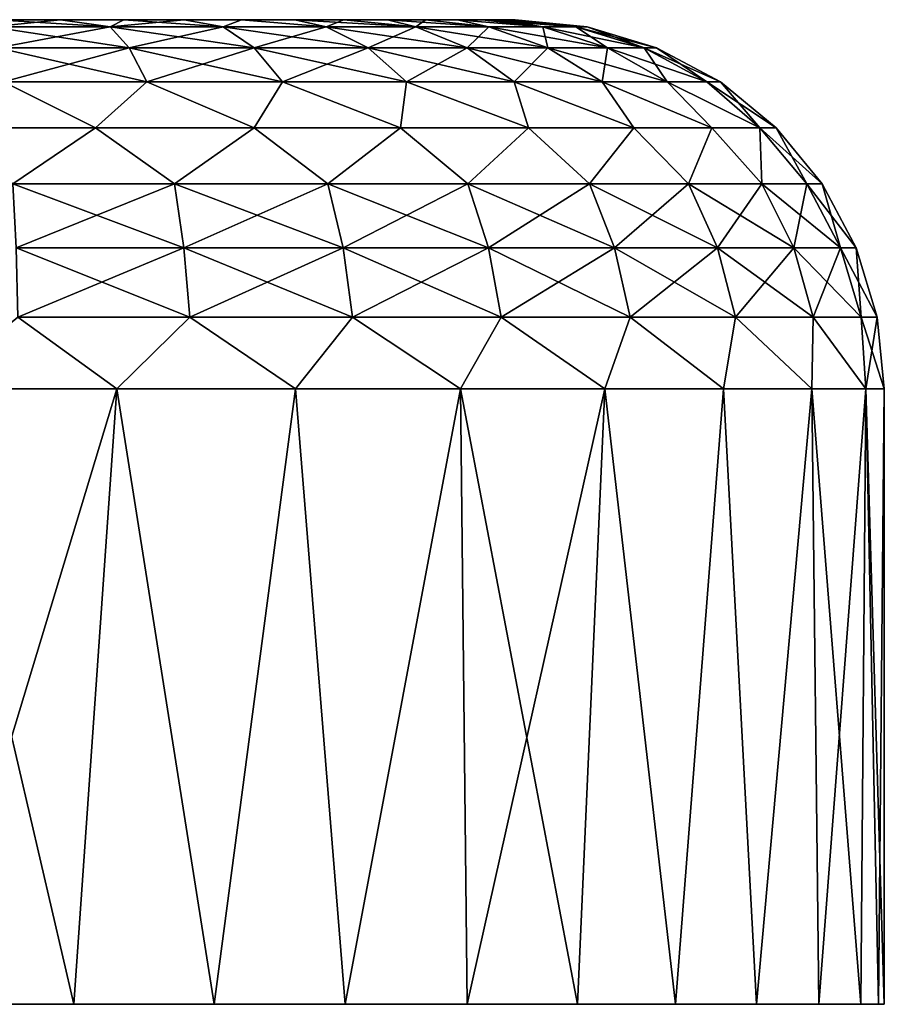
# Model space of a CAD drawing. Header units: millimetres. Extents: x -20 to 20, y 0 to 60.6.
# Tile 15 of 16: x 0.7 to 7.8, y 50 to 58. Entities that reach past the tile are written whole.
import ezdxf

# ---------------------------------------------------------------- set-up
doc = ezdxf.new("R2010")
doc.units = ezdxf.units.MM
doc.header["$LTSCALE"] = 65.185185
for name, color, linetype in [('73', 7, 'CONTINUOUS'), ('82', 7, 'CONTINUOUS'), ('83', 7, 'CONTINUOUS'), ('84', 7, 'CONTINUOUS'), ('85', 7, 'CONTINUOUS'), ('86', 7, 'CONTINUOUS'), ('87', 7, 'CONTINUOUS')]:
    doc.layers.add(name, color=color, linetype=linetype)

msp = doc.modelspace()

# ---------------------------------------------------------------- linework, layer by layer
at = {"layer": '73', "color": 254, "linetype": 'Continuous', "true_color": 0xe6e6e6}
for points in [[(0, 58, 38.5), (0.5341, 58, 39.7199), (0.7787, 58, 38.4123), (0, 58, 38.5)], [(0.7788, 58, 31.5877), (0.5299, 58, 30.2797), (0, 58, 31.5), (0.7788, 58, 31.5877)], [(1.056, 58, 30.3689), (0.5299, 58, 30.2797), (0.7788, 58, 31.5877), (1.056, 58, 30.3689)], [(0.5341, 58, 39.7199), (1.0589, 58, 39.6305), (0.7787, 58, 38.4123), (0.5341, 58, 39.7199)], [(0.7787, 58, 38.4123), (1.0589, 58, 39.6305), (1.517, 58, 38.1541), (0.7787, 58, 38.4123)], [(1.5188, 58, 31.8467), (1.056, 58, 30.3689), (0.7788, 58, 31.5877), (1.5188, 58, 31.8467)], [(1.5693, 58, 30.5167), (1.056, 58, 30.3689), (1.5188, 58, 31.8467), (1.5693, 58, 30.5167)], [(1.0589, 58, 39.6305), (1.5707, 58, 39.4828), (1.517, 58, 38.1541), (1.0589, 58, 39.6305)], [(1.5707, 58, 39.4828), (2.0615, 58, 39.2793), (1.517, 58, 38.1541), (1.5707, 58, 39.4828)], [(1.517, 58, 38.1541), (2.0615, 58, 39.2793), (2.1806, 58, 37.7377), (1.517, 58, 38.1541)], [(2.1837, 58, 32.2648), (1.5693, 58, 30.5167), (1.5188, 58, 31.8467), (2.1837, 58, 32.2648)], [(2.0615, 58, 30.7207), (1.5693, 58, 30.5167), (2.1837, 58, 32.2648), (2.0615, 58, 30.7207)], [(2.5273, 58, 30.9782), (2.0615, 58, 30.7207), (2.1837, 58, 32.2648), (2.5273, 58, 30.9782)], [(2.0615, 58, 39.2793), (2.5265, 58, 39.0224), (2.1806, 58, 37.7377), (2.0615, 58, 39.2793)], [(2.1806, 58, 37.7377), (2.5265, 58, 39.0224), (2.7352, 58, 37.1837), (2.1806, 58, 37.7377)], [(2.7377, 58, 32.8194), (2.5273, 58, 30.9782), (2.1837, 58, 32.2648), (2.7377, 58, 32.8194)], [(2.5265, 58, 39.0224), (2.9605, 58, 38.7146), (2.7352, 58, 37.1837), (2.5265, 58, 39.0224)], [(2.9616, 58, 31.2863), (2.5273, 58, 30.9782), (2.7377, 58, 32.8194), (2.9616, 58, 31.2863)], [(2.7352, 58, 37.1837), (2.9605, 58, 38.7146), (3.1533, 58, 36.5188), (2.7352, 58, 37.1837)], [(3.1541, 58, 33.483), (2.9616, 58, 31.2863), (2.7377, 58, 32.8194), (3.1541, 58, 33.483)], [(2.9605, 58, 38.7146), (3.3577, 58, 38.3598), (3.1533, 58, 36.5188), (2.9605, 58, 38.7146)], [(3.3586, 58, 31.6411), (2.9616, 58, 31.2863), (3.1541, 58, 33.483), (3.3586, 58, 31.6411)], [(3.1533, 58, 36.5188), (3.3577, 58, 38.3598), (3.4123, 58, 35.7788), (3.1533, 58, 36.5188)], [(3.4123, 58, 34.2213), (3.3586, 58, 31.6411), (3.1541, 58, 33.483), (3.4123, 58, 34.2213)], [(3.3577, 58, 38.3598), (3.7126, 58, 37.9629), (3.4123, 58, 35.7788), (3.3577, 58, 38.3598)], [(3.5, 58, 35), (3.3586, 58, 31.6411), (3.4123, 58, 34.2213), (3.5, 58, 35)], [(3.3586, 58, 31.6411), (3.7126, 58, 37.9629), (3.7132, 58, 32.0378), (3.3586, 58, 31.6411)], [(3.7126, 58, 37.9629), (3.3586, 58, 31.6411), (3.5, 58, 35), (3.7126, 58, 37.9629)], [(3.4123, 58, 35.7788), (3.7126, 58, 37.9629), (3.5, 58, 35), (3.4123, 58, 35.7788)], [(3.7126, 58, 37.9629), (4.0213, 58, 37.5282), (3.7132, 58, 32.0378), (3.7126, 58, 37.9629)], [(3.7132, 58, 32.0378), (4.0213, 58, 37.5282), (4.0217, 58, 32.4724), (3.7132, 58, 32.0378)], [(4.0213, 58, 37.5282), (4.2792, 58, 37.0617), (4.0217, 58, 32.4724), (4.0213, 58, 37.5282)], [(4.0217, 58, 32.4724), (4.2792, 58, 37.0617), (4.2796, 58, 32.939), (4.0217, 58, 32.4724)], [(4.2792, 58, 37.0617), (4.4832, 58, 36.5696), (4.2796, 58, 32.939), (4.2792, 58, 37.0617)], [(4.2796, 58, 32.939), (4.4832, 58, 36.5696), (4.4835, 58, 33.4314), (4.2796, 58, 32.939)], [(4.4832, 58, 36.5696), (4.6306, 58, 36.0583), (4.4835, 58, 33.4314), (4.4832, 58, 36.5696)], [(4.4835, 58, 33.4314), (4.6306, 58, 36.0583), (4.6309, 58, 33.9429), (4.4835, 58, 33.4314)], [(4.6306, 58, 36.0583), (4.72, 58, 35.5326), (4.6309, 58, 33.9429), (4.6306, 58, 36.0583)], [(4.6309, 58, 33.9429), (4.72, 58, 35.5326), (4.7201, 58, 34.4683), (4.6309, 58, 33.9429)], [(4.72, 58, 35.5326), (4.75, 58, 35), (4.7201, 58, 34.4683), (4.72, 58, 35.5326)]]:
    msp.add_3dface(points, dxfattribs=at)
at = {"layer": '82', "color": 254, "linetype": 'Continuous', "true_color": 0xe6e6e6}
for points in [[(1.5119, 55, 42.6011), (0, 55, 42.75), (1.1646, 50, 42.662), (1.5119, 55, 42.6011)], [(1.1646, 50, 42.662), (0, 55, 42.75), (0, 50, 42.75), (1.1646, 50, 42.662)], [(2.3027, 50, 42.4), (1.5119, 55, 42.6011), (1.1646, 50, 42.662), (2.3027, 50, 42.4)], [(2.9658, 55, 42.1601), (1.5119, 55, 42.6011), (2.3027, 50, 42.4), (2.9658, 55, 42.1601)], [(3.3684, 50, 41.9797), (2.9658, 55, 42.1601), (2.3027, 50, 42.4), (3.3684, 50, 41.9797)], [(4.3057, 55, 41.4439), (2.9658, 55, 42.1601), (3.3684, 50, 41.9797), (4.3057, 55, 41.4439)], [(4.3604, 50, 41.407), (4.3057, 55, 41.4439), (3.3684, 50, 41.9797), (4.3604, 50, 41.407)], [(5.2572, 50, 40.6942), (4.3057, 55, 41.4439), (4.3604, 50, 41.407), (5.2572, 50, 40.6942)], [(5.4801, 55, 40.4801), (4.3057, 55, 41.4439), (5.2572, 50, 40.6942), (5.4801, 55, 40.4801)], [(6.0532, 50, 39.8396), (5.4801, 55, 40.4801), (5.2572, 50, 40.6942), (6.0532, 50, 39.8396)], [(6.4439, 55, 39.3057), (5.4801, 55, 40.4801), (6.0532, 50, 39.8396), (6.4439, 55, 39.3057)], [(6.7117, 50, 38.875), (6.4439, 55, 39.3057), (6.0532, 50, 39.8396), (6.7117, 50, 38.875)], [(7.1601, 55, 37.9658), (6.4439, 55, 39.3057), (6.7117, 50, 38.875), (7.1601, 55, 37.9658)], [(7.2178, 50, 37.8224), (7.1601, 55, 37.9658), (6.7117, 50, 38.875), (7.2178, 50, 37.8224)], [(7.6011, 55, 36.5119), (7.1601, 55, 37.9658), (7.5599, 50, 36.7058), (7.6011, 55, 36.5119)], [(7.5599, 50, 36.7058), (7.1601, 55, 37.9658), (7.2178, 50, 37.8224), (7.5599, 50, 36.7058)], [(7.7023, 50, 35.8582), (7.6011, 55, 36.5119), (7.5599, 50, 36.7058), (7.7023, 50, 35.8582)], [(7.75, 55, 35), (7.6011, 55, 36.5119), (7.75, 50, 35), (7.75, 55, 35)], [(7.75, 50, 35), (7.6011, 55, 36.5119), (7.7023, 50, 35.8582), (7.75, 50, 35)]]:
    msp.add_3dface(points, dxfattribs=at)
at = {"layer": '83', "color": 254, "linetype": 'Continuous', "true_color": 0xe6e6e6}
for points in [[(0, 55, 27.25), (1.5119, 55, 27.3989), (0, 50, 27.25), (0, 55, 27.25)], [(0, 50, 27.25), (1.5119, 55, 27.3989), (1.1646, 50, 27.338), (0, 50, 27.25)], [(1.1646, 50, 27.338), (1.5119, 55, 27.3989), (2.3027, 50, 27.6), (1.1646, 50, 27.338)], [(1.5119, 55, 27.3989), (2.9658, 55, 27.8399), (2.3027, 50, 27.6), (1.5119, 55, 27.3989)], [(2.3027, 50, 27.6), (2.9658, 55, 27.8399), (3.3684, 50, 28.0203), (2.3027, 50, 27.6)], [(2.9658, 55, 27.8399), (4.3057, 55, 28.5561), (3.3684, 50, 28.0203), (2.9658, 55, 27.8399)], [(3.3684, 50, 28.0203), (4.3057, 55, 28.5561), (4.3604, 50, 28.593), (3.3684, 50, 28.0203)], [(4.3057, 55, 28.5561), (5.4801, 55, 29.5199), (4.3604, 50, 28.593), (4.3057, 55, 28.5561)], [(4.3604, 50, 28.593), (5.4801, 55, 29.5199), (5.2572, 50, 29.3058), (4.3604, 50, 28.593)], [(5.2572, 50, 29.3058), (5.4801, 55, 29.5199), (6.0532, 50, 30.1604), (5.2572, 50, 29.3058)], [(5.4801, 55, 29.5199), (6.4439, 55, 30.6943), (6.0532, 50, 30.1604), (5.4801, 55, 29.5199)], [(6.0532, 50, 30.1604), (6.4439, 55, 30.6943), (6.7117, 50, 31.125), (6.0532, 50, 30.1604)], [(6.4439, 55, 30.6943), (7.1601, 55, 32.0342), (6.7117, 50, 31.125), (6.4439, 55, 30.6943)], [(6.7117, 50, 31.125), (7.1601, 55, 32.0342), (7.2178, 50, 32.1776), (6.7117, 50, 31.125)], [(7.1601, 55, 32.0342), (7.6011, 55, 33.4881), (7.2178, 50, 32.1776), (7.1601, 55, 32.0342)], [(7.2178, 50, 32.1776), (7.6011, 55, 33.4881), (7.5599, 50, 33.2942), (7.2178, 50, 32.1776)], [(7.5599, 50, 33.2942), (7.6011, 55, 33.4881), (7.7023, 50, 34.1418), (7.5599, 50, 33.2942)], [(7.6011, 55, 33.4881), (7.75, 55, 35), (7.7023, 50, 34.1418), (7.6011, 55, 33.4881)], [(7.75, 55, 35), (7.75, 50, 35), (7.7023, 50, 34.1418), (7.75, 55, 35)]]:
    msp.add_3dface(points, dxfattribs=at)
at = {"layer": '84', "color": 254, "linetype": 'Continuous', "true_color": 0xe6e6e6}
for points in [[(1.4601, 57.9424, 40.1316), (0.5341, 58, 39.7199), (0.4923, 57.9424, 40.3125), (1.4601, 57.9424, 40.1316)], [(1.6142, 57.7714, 40.6734), (0.4923, 57.9424, 40.3125), (0.5443, 57.7714, 40.8734), (1.6142, 57.7714, 40.6734)], [(1.4601, 57.9424, 40.1316), (0.4923, 57.9424, 40.3125), (1.6142, 57.7714, 40.6734), (1.4601, 57.9424, 40.1316)], [(1.0589, 58, 39.6305), (0.5341, 58, 39.7199), (1.4601, 57.9424, 40.1316), (1.0589, 58, 39.6305)], [(1.5707, 58, 39.4828), (1.0589, 58, 39.6305), (1.4601, 57.9424, 40.1316), (1.5707, 58, 39.4828)], [(2.3781, 57.9424, 39.7759), (1.5707, 58, 39.4828), (1.4601, 57.9424, 40.1316), (2.3781, 57.9424, 39.7759)], [(2.6292, 57.7714, 40.2802), (1.4601, 57.9424, 40.1316), (1.6142, 57.7714, 40.6734), (2.6292, 57.7714, 40.2802)], [(2.3781, 57.9424, 39.7759), (1.4601, 57.9424, 40.1316), (2.6292, 57.7714, 40.2802), (2.3781, 57.9424, 39.7759)], [(2.0615, 58, 39.2793), (1.5707, 58, 39.4828), (2.3781, 57.9424, 39.7759), (2.0615, 58, 39.2793)], [(2.5265, 58, 39.0224), (2.0615, 58, 39.2793), (2.3781, 57.9424, 39.7759), (2.5265, 58, 39.0224)], [(3.2152, 57.9424, 39.2576), (2.5265, 58, 39.0224), (2.3781, 57.9424, 39.7759), (3.2152, 57.9424, 39.2576)], [(3.5547, 57.7714, 39.7072), (2.3781, 57.9424, 39.7759), (2.6292, 57.7714, 40.2802), (3.5547, 57.7714, 39.7072)], [(3.2152, 57.9424, 39.2576), (2.3781, 57.9424, 39.7759), (3.5547, 57.7714, 39.7072), (3.2152, 57.9424, 39.2576)], [(2.9605, 58, 38.7146), (2.5265, 58, 39.0224), (3.2152, 57.9424, 39.2576), (2.9605, 58, 38.7146)], [(3.9428, 57.9424, 38.5943), (2.9605, 58, 38.7146), (3.2152, 57.9424, 39.2576), (3.9428, 57.9424, 38.5943)], [(3.3577, 58, 38.3598), (2.9605, 58, 38.7146), (3.9428, 57.9424, 38.5943), (3.3577, 58, 38.3598)], [(4.3591, 57.7714, 38.9739), (3.2152, 57.9424, 39.2576), (3.5547, 57.7714, 39.7072), (4.3591, 57.7714, 38.9739)], [(3.9428, 57.9424, 38.5943), (3.2152, 57.9424, 39.2576), (4.3591, 57.7714, 38.9739), (3.9428, 57.9424, 38.5943)], [(3.7126, 58, 37.9629), (3.3577, 58, 38.3598), (3.9428, 57.9424, 38.5943), (3.7126, 58, 37.9629)], [(4.0213, 58, 37.5282), (3.7126, 58, 37.9629), (4.5361, 57.9424, 37.8087), (4.0213, 58, 37.5282)], [(4.5361, 57.9424, 37.8087), (3.7126, 58, 37.9629), (3.9428, 57.9424, 38.5943), (4.5361, 57.9424, 37.8087)], [(5.0151, 57.7714, 38.1052), (3.9428, 57.9424, 38.5943), (4.3591, 57.7714, 38.9739), (5.0151, 57.7714, 38.1052)], [(4.5361, 57.9424, 37.8087), (3.9428, 57.9424, 38.5943), (5.0151, 57.7714, 38.1052), (4.5361, 57.9424, 37.8087)], [(4.2792, 58, 37.0617), (4.0213, 58, 37.5282), (4.5361, 57.9424, 37.8087), (4.2792, 58, 37.0617)], [(4.4832, 58, 36.5696), (4.2792, 58, 37.0617), (4.975, 57.9424, 36.9273), (4.4832, 58, 36.5696)], [(4.975, 57.9424, 36.9273), (4.2792, 58, 37.0617), (4.5361, 57.9424, 37.8087), (4.975, 57.9424, 36.9273)], [(4.6306, 58, 36.0583), (4.4832, 58, 36.5696), (5.2444, 57.9424, 35.9804), (4.6306, 58, 36.0583)], [(5.2444, 57.9424, 35.9804), (4.4832, 58, 36.5696), (4.975, 57.9424, 36.9273), (5.2444, 57.9424, 35.9804)], [(5.5003, 57.7714, 37.1308), (4.5361, 57.9424, 37.8087), (5.0151, 57.7714, 38.1052), (5.5003, 57.7714, 37.1308)], [(4.975, 57.9424, 36.9273), (4.5361, 57.9424, 37.8087), (5.5003, 57.7714, 37.1308), (4.975, 57.9424, 36.9273)], [(4.72, 58, 35.5326), (4.6306, 58, 36.0583), (5.2444, 57.9424, 35.9804), (4.72, 58, 35.5326)], [(4.75, 58, 35), (4.72, 58, 35.5326), (5.3353, 57.9424, 35), (4.75, 58, 35)], [(5.3353, 57.9424, 35), (4.72, 58, 35.5326), (5.2444, 57.9424, 35.9804), (5.3353, 57.9424, 35)], [(5.7982, 57.7714, 36.0839), (4.975, 57.9424, 36.9273), (5.5003, 57.7714, 37.1308), (5.7982, 57.7714, 36.0839)], [(5.2444, 57.9424, 35.9804), (4.975, 57.9424, 36.9273), (5.7982, 57.7714, 36.0839), (5.2444, 57.9424, 35.9804)], [(5.8986, 57.7714, 35), (5.2444, 57.9424, 35.9804), (5.7982, 57.7714, 36.0839), (5.8986, 57.7714, 35)], [(5.3353, 57.9424, 35), (5.2444, 57.9424, 35.9804), (5.8986, 57.7714, 35), (5.3353, 57.9424, 35)], [(1.6142, 57.7714, 40.6734), (0.5443, 57.7714, 40.8734), (1.7563, 57.4938, 41.1727), (1.6142, 57.7714, 40.6734)], [(1.7563, 57.4938, 41.1727), (0.5443, 57.7714, 40.8734), (0.5921, 57.4938, 41.3903), (1.7563, 57.4938, 41.1727)], [(2.6292, 57.7714, 40.2802), (1.6142, 57.7714, 40.6734), (2.8606, 57.4938, 40.7449), (2.6292, 57.7714, 40.2802)], [(2.8606, 57.4938, 40.7449), (1.6142, 57.7714, 40.6734), (1.7563, 57.4938, 41.1727), (2.8606, 57.4938, 40.7449)], [(3.5547, 57.7714, 39.7072), (2.6292, 57.7714, 40.2802), (3.8675, 57.4938, 40.1214), (3.5547, 57.7714, 39.7072)], [(3.8675, 57.4938, 40.1214), (2.6292, 57.7714, 40.2802), (2.8606, 57.4938, 40.7449), (3.8675, 57.4938, 40.1214)], [(4.3591, 57.7714, 38.9739), (3.5547, 57.7714, 39.7072), (4.7427, 57.4938, 39.3236), (4.3591, 57.7714, 38.9739)], [(4.7427, 57.4938, 39.3236), (3.5547, 57.7714, 39.7072), (3.8675, 57.4938, 40.1214), (4.7427, 57.4938, 39.3236)], [(5.0151, 57.7714, 38.1052), (4.3591, 57.7714, 38.9739), (5.4564, 57.4938, 38.3785), (5.0151, 57.7714, 38.1052)], [(5.4564, 57.4938, 38.3785), (4.3591, 57.7714, 38.9739), (4.7427, 57.4938, 39.3236), (5.4564, 57.4938, 38.3785)], [(5.5003, 57.7714, 37.1308), (5.0151, 57.7714, 38.1052), (5.9843, 57.4938, 37.3183), (5.5003, 57.7714, 37.1308)], [(5.9843, 57.4938, 37.3183), (5.0151, 57.7714, 38.1052), (5.4564, 57.4938, 38.3785), (5.9843, 57.4938, 37.3183)], [(5.7982, 57.7714, 36.0839), (5.5003, 57.7714, 37.1308), (6.3084, 57.4938, 36.1792), (5.7982, 57.7714, 36.0839)], [(6.3084, 57.4938, 36.1792), (5.5003, 57.7714, 37.1308), (5.9843, 57.4938, 37.3183), (6.3084, 57.4938, 36.1792)], [(6.4177, 57.4938, 35), (5.7982, 57.7714, 36.0839), (6.3084, 57.4938, 36.1792), (6.4177, 57.4938, 35)], [(5.8986, 57.7714, 35), (5.7982, 57.7714, 36.0839), (6.4177, 57.4938, 35), (5.8986, 57.7714, 35)], [(1.3405, 57.1213, 41.7393), (0.5921, 57.4938, 41.3903), (0, 57.1213, 41.8713), (1.3405, 57.1213, 41.7393)], [(1.7563, 57.4938, 41.1727), (0.5921, 57.4938, 41.3903), (1.3405, 57.1213, 41.7393), (1.7563, 57.4938, 41.1727)], [(2.6295, 57.1213, 41.3483), (1.7563, 57.4938, 41.1727), (1.3405, 57.1213, 41.7393), (2.6295, 57.1213, 41.3483)], [(2.8606, 57.4938, 40.7449), (1.7563, 57.4938, 41.1727), (2.6295, 57.1213, 41.3483), (2.8606, 57.4938, 40.7449)], [(3.8175, 57.1213, 40.7133), (2.8606, 57.4938, 40.7449), (2.6295, 57.1213, 41.3483), (3.8175, 57.1213, 40.7133)], [(3.8675, 57.4938, 40.1214), (2.8606, 57.4938, 40.7449), (3.8175, 57.1213, 40.7133), (3.8675, 57.4938, 40.1214)], [(4.8588, 57.1213, 39.8588), (3.8675, 57.4938, 40.1214), (3.8175, 57.1213, 40.7133), (4.8588, 57.1213, 39.8588)], [(4.7427, 57.4938, 39.3236), (3.8675, 57.4938, 40.1214), (4.8588, 57.1213, 39.8588), (4.7427, 57.4938, 39.3236)], [(5.4564, 57.4938, 38.3785), (4.7427, 57.4938, 39.3236), (5.7133, 57.1213, 38.8175), (5.4564, 57.4938, 38.3785)], [(5.7133, 57.1213, 38.8175), (4.7427, 57.4938, 39.3236), (4.8588, 57.1213, 39.8588), (5.7133, 57.1213, 38.8175)], [(6.3483, 57.1213, 37.6295), (5.4564, 57.4938, 38.3785), (5.7133, 57.1213, 38.8175), (6.3483, 57.1213, 37.6295)], [(5.9843, 57.4938, 37.3183), (5.4564, 57.4938, 38.3785), (6.3483, 57.1213, 37.6295), (5.9843, 57.4938, 37.3183)], [(6.3084, 57.4938, 36.1792), (5.9843, 57.4938, 37.3183), (6.7393, 57.1213, 36.3405), (6.3084, 57.4938, 36.1792)], [(6.7393, 57.1213, 36.3405), (5.9843, 57.4938, 37.3183), (6.3483, 57.1213, 37.6295), (6.7393, 57.1213, 36.3405)], [(6.4177, 57.4938, 35), (6.3084, 57.4938, 36.1792), (6.8713, 57.1213, 35), (6.4177, 57.4938, 35)], [(6.8713, 57.1213, 35), (6.3084, 57.4938, 36.1792), (6.7393, 57.1213, 36.3405), (6.8713, 57.1213, 35)]]:
    msp.add_3dface(points, dxfattribs=at)
at = {"layer": '85', "color": 254, "linetype": 'Continuous', "true_color": 0xe6e6e6}
for points in [[(1.3405, 57.1213, 41.7393), (0, 57.1213, 41.8713), (0.6684, 56.6667, 42.2135), (1.3405, 57.1213, 41.7393)], [(1.9825, 56.6667, 41.9679), (1.3405, 57.1213, 41.7393), (0.6684, 56.6667, 42.2135), (1.9825, 56.6667, 41.9679)], [(2.6295, 57.1213, 41.3483), (1.3405, 57.1213, 41.7393), (1.9825, 56.6667, 41.9679), (2.6295, 57.1213, 41.3483)], [(3.2291, 56.6667, 41.4849), (2.6295, 57.1213, 41.3483), (1.9825, 56.6667, 41.9679), (3.2291, 56.6667, 41.4849)], [(3.8175, 57.1213, 40.7133), (2.6295, 57.1213, 41.3483), (3.2291, 56.6667, 41.4849), (3.8175, 57.1213, 40.7133)], [(4.3657, 56.6667, 40.7812), (3.8175, 57.1213, 40.7133), (3.2291, 56.6667, 41.4849), (4.3657, 56.6667, 40.7812)], [(4.8588, 57.1213, 39.8588), (3.8175, 57.1213, 40.7133), (4.3657, 56.6667, 40.7812), (4.8588, 57.1213, 39.8588)], [(5.3537, 56.6667, 39.8805), (4.8588, 57.1213, 39.8588), (4.3657, 56.6667, 40.7812), (5.3537, 56.6667, 39.8805)], [(5.7133, 57.1213, 38.8175), (4.8588, 57.1213, 39.8588), (5.3537, 56.6667, 39.8805), (5.7133, 57.1213, 38.8175)], [(6.1593, 56.6667, 38.8137), (5.7133, 57.1213, 38.8175), (5.3537, 56.6667, 39.8805), (6.1593, 56.6667, 38.8137)], [(6.3483, 57.1213, 37.6295), (5.7133, 57.1213, 38.8175), (6.1593, 56.6667, 38.8137), (6.3483, 57.1213, 37.6295)], [(6.7552, 56.6667, 37.617), (6.3483, 57.1213, 37.6295), (6.1593, 56.6667, 38.8137), (6.7552, 56.6667, 37.617)], [(6.7393, 57.1213, 36.3405), (6.3483, 57.1213, 37.6295), (6.7552, 56.6667, 37.617), (6.7393, 57.1213, 36.3405)], [(6.8713, 57.1213, 35), (6.7393, 57.1213, 36.3405), (7.2444, 56.6667, 35), (6.8713, 57.1213, 35)], [(7.2444, 56.6667, 35), (6.7393, 57.1213, 36.3405), (7.1211, 56.6667, 36.3312), (7.2444, 56.6667, 35)], [(7.1211, 56.6667, 36.3312), (6.7393, 57.1213, 36.3405), (6.7552, 56.6667, 37.617), (7.1211, 56.6667, 36.3312)], [(2.0585, 56.1475, 42.2347), (0.6684, 56.6667, 42.2135), (0.694, 56.1475, 42.4898), (2.0585, 56.1475, 42.2347)], [(1.9825, 56.6667, 41.9679), (0.6684, 56.6667, 42.2135), (2.0585, 56.1475, 42.2347), (1.9825, 56.6667, 41.9679)], [(3.3528, 56.1475, 41.7333), (1.9825, 56.6667, 41.9679), (2.0585, 56.1475, 42.2347), (3.3528, 56.1475, 41.7333)], [(3.2291, 56.6667, 41.4849), (1.9825, 56.6667, 41.9679), (3.3528, 56.1475, 41.7333), (3.2291, 56.6667, 41.4849)], [(4.3657, 56.6667, 40.7812), (3.2291, 56.6667, 41.4849), (4.5329, 56.1475, 41.0026), (4.3657, 56.6667, 40.7812)], [(4.5329, 56.1475, 41.0026), (3.2291, 56.6667, 41.4849), (3.3528, 56.1475, 41.7333), (4.5329, 56.1475, 41.0026)], [(5.3537, 56.6667, 39.8805), (4.3657, 56.6667, 40.7812), (5.5587, 56.1475, 40.0674), (5.3537, 56.6667, 39.8805)], [(5.5587, 56.1475, 40.0674), (4.3657, 56.6667, 40.7812), (4.5329, 56.1475, 41.0026), (5.5587, 56.1475, 40.0674)], [(6.3952, 56.1475, 38.9598), (5.3537, 56.6667, 39.8805), (5.5587, 56.1475, 40.0674), (6.3952, 56.1475, 38.9598)], [(6.1593, 56.6667, 38.8137), (5.3537, 56.6667, 39.8805), (6.3952, 56.1475, 38.9598), (6.1593, 56.6667, 38.8137)], [(6.7552, 56.6667, 37.617), (6.1593, 56.6667, 38.8137), (7.0139, 56.1475, 37.7172), (6.7552, 56.6667, 37.617)], [(7.0139, 56.1475, 37.7172), (6.1593, 56.6667, 38.8137), (6.3952, 56.1475, 38.9598), (7.0139, 56.1475, 37.7172)], [(7.1211, 56.6667, 36.3312), (6.7552, 56.6667, 37.617), (7.3938, 56.1475, 36.3821), (7.1211, 56.6667, 36.3312)], [(7.3938, 56.1475, 36.3821), (6.7552, 56.6667, 37.617), (7.0139, 56.1475, 37.7172), (7.3938, 56.1475, 36.3821)], [(7.5219, 56.1475, 35), (7.1211, 56.6667, 36.3312), (7.3938, 56.1475, 36.3821), (7.5219, 56.1475, 35)], [(7.2444, 56.6667, 35), (7.1211, 56.6667, 36.3312), (7.5219, 56.1475, 35), (7.2444, 56.6667, 35)], [(0.7098, 55.5841, 42.6598), (2.1052, 55.5841, 42.3989), (0.694, 56.1475, 42.4898), (0.7098, 55.5841, 42.6598)], [(2.1052, 55.5841, 42.3989), (2.0585, 56.1475, 42.2347), (0.694, 56.1475, 42.4898), (2.1052, 55.5841, 42.3989)], [(2.1052, 55.5841, 42.3989), (3.4289, 55.5841, 41.8861), (2.0585, 56.1475, 42.2347), (2.1052, 55.5841, 42.3989)], [(3.4289, 55.5841, 41.8861), (3.3528, 56.1475, 41.7333), (2.0585, 56.1475, 42.2347), (3.4289, 55.5841, 41.8861)], [(3.4289, 55.5841, 41.8861), (4.6358, 55.5841, 41.1388), (3.3528, 56.1475, 41.7333), (3.4289, 55.5841, 41.8861)], [(4.6358, 55.5841, 41.1388), (4.5329, 56.1475, 41.0026), (3.3528, 56.1475, 41.7333), (4.6358, 55.5841, 41.1388)], [(5.6849, 55.5841, 40.1825), (5.5587, 56.1475, 40.0674), (4.5329, 56.1475, 41.0026), (5.6849, 55.5841, 40.1825)], [(4.6358, 55.5841, 41.1388), (5.6849, 55.5841, 40.1825), (4.5329, 56.1475, 41.0026), (4.6358, 55.5841, 41.1388)], [(5.6849, 55.5841, 40.1825), (6.5404, 55.5841, 39.0496), (5.5587, 56.1475, 40.0674), (5.6849, 55.5841, 40.1825)], [(6.5404, 55.5841, 39.0496), (6.3952, 56.1475, 38.9598), (5.5587, 56.1475, 40.0674), (6.5404, 55.5841, 39.0496)], [(6.5404, 55.5841, 39.0496), (7.1731, 55.5841, 37.7789), (6.3952, 56.1475, 38.9598), (6.5404, 55.5841, 39.0496)], [(7.1731, 55.5841, 37.7789), (7.0139, 56.1475, 37.7172), (6.3952, 56.1475, 38.9598), (7.1731, 55.5841, 37.7789)], [(7.5616, 55.5841, 36.4135), (7.3938, 56.1475, 36.3821), (7.0139, 56.1475, 37.7172), (7.5616, 55.5841, 36.4135)], [(7.1731, 55.5841, 37.7789), (7.5616, 55.5841, 36.4135), (7.0139, 56.1475, 37.7172), (7.1731, 55.5841, 37.7789)], [(7.6926, 55.5841, 35), (7.5219, 56.1475, 35), (7.3938, 56.1475, 36.3821), (7.6926, 55.5841, 35)], [(7.5616, 55.5841, 36.4135), (7.6926, 55.5841, 35), (7.3938, 56.1475, 36.3821), (7.5616, 55.5841, 36.4135)], [(0, 55, 42.75), (1.5119, 55, 42.6011), (0.7098, 55.5841, 42.6598), (0, 55, 42.75)], [(0.7098, 55.5841, 42.6598), (1.5119, 55, 42.6011), (2.1052, 55.5841, 42.3989), (0.7098, 55.5841, 42.6598)], [(1.5119, 55, 42.6011), (2.9658, 55, 42.1601), (2.1052, 55.5841, 42.3989), (1.5119, 55, 42.6011)], [(2.1052, 55.5841, 42.3989), (2.9658, 55, 42.1601), (3.4289, 55.5841, 41.8861), (2.1052, 55.5841, 42.3989)], [(2.9658, 55, 42.1601), (4.3057, 55, 41.4439), (3.4289, 55.5841, 41.8861), (2.9658, 55, 42.1601)], [(3.4289, 55.5841, 41.8861), (4.3057, 55, 41.4439), (4.6358, 55.5841, 41.1388), (3.4289, 55.5841, 41.8861)], [(4.3057, 55, 41.4439), (5.4801, 55, 40.4801), (4.6358, 55.5841, 41.1388), (4.3057, 55, 41.4439)], [(4.6358, 55.5841, 41.1388), (5.4801, 55, 40.4801), (5.6849, 55.5841, 40.1825), (4.6358, 55.5841, 41.1388)], [(5.4801, 55, 40.4801), (6.4439, 55, 39.3057), (5.6849, 55.5841, 40.1825), (5.4801, 55, 40.4801)], [(5.6849, 55.5841, 40.1825), (6.4439, 55, 39.3057), (6.5404, 55.5841, 39.0496), (5.6849, 55.5841, 40.1825)], [(6.4439, 55, 39.3057), (7.1601, 55, 37.9658), (6.5404, 55.5841, 39.0496), (6.4439, 55, 39.3057)], [(6.5404, 55.5841, 39.0496), (7.1601, 55, 37.9658), (7.1731, 55.5841, 37.7789), (6.5404, 55.5841, 39.0496)], [(7.1601, 55, 37.9658), (7.6011, 55, 36.5119), (7.1731, 55.5841, 37.7789), (7.1601, 55, 37.9658)], [(7.1731, 55.5841, 37.7789), (7.6011, 55, 36.5119), (7.5616, 55.5841, 36.4135), (7.1731, 55.5841, 37.7789)], [(7.6011, 55, 36.5119), (7.75, 55, 35), (7.5616, 55.5841, 36.4135), (7.6011, 55, 36.5119)], [(7.5616, 55.5841, 36.4135), (7.75, 55, 35), (7.6926, 55.5841, 35), (7.5616, 55.5841, 36.4135)]]:
    msp.add_3dface(points, dxfattribs=at)
at = {"layer": '86', "color": 254, "linetype": 'Continuous', "true_color": 0xe6e6e6}
for points in [[(0.5299, 58, 30.2797), (1.056, 58, 30.3689), (0.4923, 57.9424, 29.6875), (0.5299, 58, 30.2797)], [(0.4923, 57.9424, 29.6875), (1.056, 58, 30.3689), (1.4601, 57.9424, 29.8684), (0.4923, 57.9424, 29.6875)], [(0.4923, 57.9424, 29.6875), (1.4601, 57.9424, 29.8684), (0.5443, 57.7714, 29.1266), (0.4923, 57.9424, 29.6875)], [(0.5443, 57.7714, 29.1266), (1.4601, 57.9424, 29.8684), (1.6142, 57.7714, 29.3266), (0.5443, 57.7714, 29.1266)], [(1.056, 58, 30.3689), (1.5693, 58, 30.5167), (1.4601, 57.9424, 29.8684), (1.056, 58, 30.3689)], [(1.5693, 58, 30.5167), (2.0615, 58, 30.7207), (1.4601, 57.9424, 29.8684), (1.5693, 58, 30.5167)], [(1.4601, 57.9424, 29.8684), (2.0615, 58, 30.7207), (2.3781, 57.9424, 30.2241), (1.4601, 57.9424, 29.8684)], [(1.4601, 57.9424, 29.8684), (2.3781, 57.9424, 30.2241), (1.6142, 57.7714, 29.3266), (1.4601, 57.9424, 29.8684)], [(1.6142, 57.7714, 29.3266), (2.3781, 57.9424, 30.2241), (2.6292, 57.7714, 29.7198), (1.6142, 57.7714, 29.3266)], [(2.0615, 58, 30.7207), (2.5273, 58, 30.9782), (2.3781, 57.9424, 30.2241), (2.0615, 58, 30.7207)], [(2.3781, 57.9424, 30.2241), (2.5273, 58, 30.9782), (3.2152, 57.9424, 30.7424), (2.3781, 57.9424, 30.2241)], [(2.3781, 57.9424, 30.2241), (3.2152, 57.9424, 30.7424), (2.6292, 57.7714, 29.7198), (2.3781, 57.9424, 30.2241)], [(2.5273, 58, 30.9782), (2.9616, 58, 31.2863), (3.2152, 57.9424, 30.7424), (2.5273, 58, 30.9782)], [(2.6292, 57.7714, 29.7198), (3.2152, 57.9424, 30.7424), (3.5547, 57.7714, 30.2928), (2.6292, 57.7714, 29.7198)], [(2.9616, 58, 31.2863), (3.3586, 58, 31.6411), (3.2152, 57.9424, 30.7424), (2.9616, 58, 31.2863)], [(3.2152, 57.9424, 30.7424), (3.3586, 58, 31.6411), (3.9428, 57.9424, 31.4057), (3.2152, 57.9424, 30.7424)], [(3.2152, 57.9424, 30.7424), (3.9428, 57.9424, 31.4057), (3.5547, 57.7714, 30.2928), (3.2152, 57.9424, 30.7424)], [(3.3586, 58, 31.6411), (3.7132, 58, 32.0378), (3.9428, 57.9424, 31.4057), (3.3586, 58, 31.6411)], [(3.5547, 57.7714, 30.2928), (3.9428, 57.9424, 31.4057), (4.3591, 57.7714, 31.0261), (3.5547, 57.7714, 30.2928)], [(3.7132, 58, 32.0378), (4.0217, 58, 32.4724), (3.9428, 57.9424, 31.4057), (3.7132, 58, 32.0378)], [(3.9428, 57.9424, 31.4057), (4.0217, 58, 32.4724), (4.5361, 57.9424, 32.1913), (3.9428, 57.9424, 31.4057)], [(3.9428, 57.9424, 31.4057), (4.5361, 57.9424, 32.1913), (4.3591, 57.7714, 31.0261), (3.9428, 57.9424, 31.4057)], [(4.0217, 58, 32.4724), (4.2796, 58, 32.939), (4.5361, 57.9424, 32.1913), (4.0217, 58, 32.4724)], [(4.2796, 58, 32.939), (4.4835, 58, 33.4314), (4.975, 57.9424, 33.0727), (4.2796, 58, 32.939)], [(4.5361, 57.9424, 32.1913), (4.2796, 58, 32.939), (4.975, 57.9424, 33.0727), (4.5361, 57.9424, 32.1913)], [(4.3591, 57.7714, 31.0261), (4.5361, 57.9424, 32.1913), (5.0151, 57.7714, 31.8948), (4.3591, 57.7714, 31.0261)], [(4.4835, 58, 33.4314), (4.6309, 58, 33.9429), (4.975, 57.9424, 33.0727), (4.4835, 58, 33.4314)], [(4.5361, 57.9424, 32.1913), (4.975, 57.9424, 33.0727), (5.0151, 57.7714, 31.8948), (4.5361, 57.9424, 32.1913)], [(4.6309, 58, 33.9429), (4.7201, 58, 34.4683), (5.2444, 57.9424, 34.0196), (4.6309, 58, 33.9429)], [(4.975, 57.9424, 33.0727), (4.6309, 58, 33.9429), (5.2444, 57.9424, 34.0196), (4.975, 57.9424, 33.0727)], [(4.7201, 58, 34.4683), (4.75, 58, 35), (5.2444, 57.9424, 34.0196), (4.7201, 58, 34.4683)], [(4.75, 58, 35), (5.3353, 57.9424, 35), (5.2444, 57.9424, 34.0196), (4.75, 58, 35)], [(5.0151, 57.7714, 31.8948), (4.975, 57.9424, 33.0727), (5.5003, 57.7714, 32.8692), (5.0151, 57.7714, 31.8948)], [(4.975, 57.9424, 33.0727), (5.2444, 57.9424, 34.0196), (5.5003, 57.7714, 32.8692), (4.975, 57.9424, 33.0727)], [(5.5003, 57.7714, 32.8692), (5.2444, 57.9424, 34.0196), (5.7982, 57.7714, 33.9161), (5.5003, 57.7714, 32.8692)], [(5.2444, 57.9424, 34.0196), (5.3353, 57.9424, 35), (5.7982, 57.7714, 33.9161), (5.2444, 57.9424, 34.0196)], [(5.3353, 57.9424, 35), (5.8986, 57.7714, 35), (5.7982, 57.7714, 33.9161), (5.3353, 57.9424, 35)], [(0.5443, 57.7714, 29.1266), (1.6142, 57.7714, 29.3266), (0.5921, 57.4938, 28.6097), (0.5443, 57.7714, 29.1266)], [(0.5921, 57.4938, 28.6097), (1.6142, 57.7714, 29.3266), (1.7563, 57.4938, 28.8273), (0.5921, 57.4938, 28.6097)], [(1.6142, 57.7714, 29.3266), (2.6292, 57.7714, 29.7198), (1.7563, 57.4938, 28.8273), (1.6142, 57.7714, 29.3266)], [(1.7563, 57.4938, 28.8273), (2.6292, 57.7714, 29.7198), (2.8606, 57.4938, 29.2551), (1.7563, 57.4938, 28.8273)], [(2.6292, 57.7714, 29.7198), (3.5547, 57.7714, 30.2928), (2.8606, 57.4938, 29.2551), (2.6292, 57.7714, 29.7198)], [(2.8606, 57.4938, 29.2551), (3.5547, 57.7714, 30.2928), (3.8675, 57.4938, 29.8786), (2.8606, 57.4938, 29.2551)], [(3.5547, 57.7714, 30.2928), (4.3591, 57.7714, 31.0261), (3.8675, 57.4938, 29.8786), (3.5547, 57.7714, 30.2928)], [(3.8675, 57.4938, 29.8786), (4.3591, 57.7714, 31.0261), (4.7427, 57.4938, 30.6764), (3.8675, 57.4938, 29.8786)], [(4.3591, 57.7714, 31.0261), (5.0151, 57.7714, 31.8948), (4.7427, 57.4938, 30.6764), (4.3591, 57.7714, 31.0261)], [(4.7427, 57.4938, 30.6764), (5.0151, 57.7714, 31.8948), (5.4564, 57.4938, 31.6215), (4.7427, 57.4938, 30.6764)], [(5.0151, 57.7714, 31.8948), (5.5003, 57.7714, 32.8692), (5.4564, 57.4938, 31.6215), (5.0151, 57.7714, 31.8948)], [(5.4564, 57.4938, 31.6215), (5.5003, 57.7714, 32.8692), (5.9843, 57.4938, 32.6817), (5.4564, 57.4938, 31.6215)], [(5.5003, 57.7714, 32.8692), (5.7982, 57.7714, 33.9161), (5.9843, 57.4938, 32.6817), (5.5003, 57.7714, 32.8692)], [(5.9843, 57.4938, 32.6817), (5.7982, 57.7714, 33.9161), (6.3084, 57.4938, 33.8208), (5.9843, 57.4938, 32.6817)], [(5.7982, 57.7714, 33.9161), (5.8986, 57.7714, 35), (6.3084, 57.4938, 33.8208), (5.7982, 57.7714, 33.9161)], [(5.8986, 57.7714, 35), (6.4177, 57.4938, 35), (6.3084, 57.4938, 33.8208), (5.8986, 57.7714, 35)], [(0, 57.1213, 28.1287), (0.5921, 57.4938, 28.6097), (1.3405, 57.1213, 28.2607), (0, 57.1213, 28.1287)], [(0.5921, 57.4938, 28.6097), (1.7563, 57.4938, 28.8273), (1.3405, 57.1213, 28.2607), (0.5921, 57.4938, 28.6097)], [(1.3405, 57.1213, 28.2607), (1.7563, 57.4938, 28.8273), (2.6295, 57.1213, 28.6517), (1.3405, 57.1213, 28.2607)], [(1.7563, 57.4938, 28.8273), (2.8606, 57.4938, 29.2551), (2.6295, 57.1213, 28.6517), (1.7563, 57.4938, 28.8273)], [(2.6295, 57.1213, 28.6517), (2.8606, 57.4938, 29.2551), (3.8175, 57.1213, 29.2867), (2.6295, 57.1213, 28.6517)], [(2.8606, 57.4938, 29.2551), (3.8675, 57.4938, 29.8786), (3.8175, 57.1213, 29.2867), (2.8606, 57.4938, 29.2551)], [(3.8175, 57.1213, 29.2867), (3.8675, 57.4938, 29.8786), (4.8588, 57.1213, 30.1412), (3.8175, 57.1213, 29.2867)], [(3.8675, 57.4938, 29.8786), (4.7427, 57.4938, 30.6764), (4.8588, 57.1213, 30.1412), (3.8675, 57.4938, 29.8786)], [(4.8588, 57.1213, 30.1412), (4.7427, 57.4938, 30.6764), (5.7133, 57.1213, 31.1825), (4.8588, 57.1213, 30.1412)], [(4.7427, 57.4938, 30.6764), (5.4564, 57.4938, 31.6215), (5.7133, 57.1213, 31.1825), (4.7427, 57.4938, 30.6764)], [(5.7133, 57.1213, 31.1825), (5.4564, 57.4938, 31.6215), (6.3483, 57.1213, 32.3705), (5.7133, 57.1213, 31.1825)], [(5.4564, 57.4938, 31.6215), (5.9843, 57.4938, 32.6817), (6.3483, 57.1213, 32.3705), (5.4564, 57.4938, 31.6215)], [(6.3483, 57.1213, 32.3705), (5.9843, 57.4938, 32.6817), (6.7393, 57.1213, 33.6595), (6.3483, 57.1213, 32.3705)], [(5.9843, 57.4938, 32.6817), (6.3084, 57.4938, 33.8208), (6.7393, 57.1213, 33.6595), (5.9843, 57.4938, 32.6817)], [(6.3084, 57.4938, 33.8208), (6.4177, 57.4938, 35), (6.7393, 57.1213, 33.6595), (6.3084, 57.4938, 33.8208)], [(6.4177, 57.4938, 35), (6.8713, 57.1213, 35), (6.7393, 57.1213, 33.6595), (6.4177, 57.4938, 35)]]:
    msp.add_3dface(points, dxfattribs=at)
at = {"layer": '87', "color": 254, "linetype": 'Continuous', "true_color": 0xe6e6e6}
for points in [[(0, 57.1213, 28.1287), (1.3405, 57.1213, 28.2607), (0.6684, 56.6667, 27.7865), (0, 57.1213, 28.1287)], [(0.6684, 56.6667, 27.7865), (1.3405, 57.1213, 28.2607), (1.9825, 56.6667, 28.0321), (0.6684, 56.6667, 27.7865)], [(1.3405, 57.1213, 28.2607), (2.6295, 57.1213, 28.6517), (1.9825, 56.6667, 28.0321), (1.3405, 57.1213, 28.2607)], [(1.9825, 56.6667, 28.0321), (2.6295, 57.1213, 28.6517), (3.2291, 56.6667, 28.5151), (1.9825, 56.6667, 28.0321)], [(2.6295, 57.1213, 28.6517), (3.8175, 57.1213, 29.2867), (3.2291, 56.6667, 28.5151), (2.6295, 57.1213, 28.6517)], [(3.2291, 56.6667, 28.5151), (3.8175, 57.1213, 29.2867), (4.3657, 56.6667, 29.2188), (3.2291, 56.6667, 28.5151)], [(3.8175, 57.1213, 29.2867), (4.8588, 57.1213, 30.1412), (4.3657, 56.6667, 29.2188), (3.8175, 57.1213, 29.2867)], [(4.3657, 56.6667, 29.2188), (4.8588, 57.1213, 30.1412), (5.3537, 56.6667, 30.1195), (4.3657, 56.6667, 29.2188)], [(4.8588, 57.1213, 30.1412), (5.7133, 57.1213, 31.1825), (5.3537, 56.6667, 30.1195), (4.8588, 57.1213, 30.1412)], [(5.3537, 56.6667, 30.1195), (5.7133, 57.1213, 31.1825), (6.1593, 56.6667, 31.1863), (5.3537, 56.6667, 30.1195)], [(5.7133, 57.1213, 31.1825), (6.3483, 57.1213, 32.3705), (6.1593, 56.6667, 31.1863), (5.7133, 57.1213, 31.1825)], [(6.1593, 56.6667, 31.1863), (6.3483, 57.1213, 32.3705), (6.7552, 56.6667, 32.383), (6.1593, 56.6667, 31.1863)], [(6.3483, 57.1213, 32.3705), (6.7393, 57.1213, 33.6595), (6.7552, 56.6667, 32.383), (6.3483, 57.1213, 32.3705)], [(6.7552, 56.6667, 32.383), (6.7393, 57.1213, 33.6595), (7.1211, 56.6667, 33.6688), (6.7552, 56.6667, 32.383)], [(6.7393, 57.1213, 33.6595), (6.8713, 57.1213, 35), (7.1211, 56.6667, 33.6688), (6.7393, 57.1213, 33.6595)], [(6.8713, 57.1213, 35), (7.2444, 56.6667, 35), (7.1211, 56.6667, 33.6688), (6.8713, 57.1213, 35)], [(0.6684, 56.6667, 27.7865), (1.9825, 56.6667, 28.0321), (0.694, 56.1475, 27.5102), (0.6684, 56.6667, 27.7865)], [(0.694, 56.1475, 27.5102), (1.9825, 56.6667, 28.0321), (2.0585, 56.1475, 27.7653), (0.694, 56.1475, 27.5102)], [(1.9825, 56.6667, 28.0321), (3.2291, 56.6667, 28.5151), (2.0585, 56.1475, 27.7653), (1.9825, 56.6667, 28.0321)], [(2.0585, 56.1475, 27.7653), (3.2291, 56.6667, 28.5151), (3.3528, 56.1475, 28.2667), (2.0585, 56.1475, 27.7653)], [(3.2291, 56.6667, 28.5151), (4.3657, 56.6667, 29.2188), (3.3528, 56.1475, 28.2667), (3.2291, 56.6667, 28.5151)], [(3.3528, 56.1475, 28.2667), (4.3657, 56.6667, 29.2188), (4.5329, 56.1475, 28.9974), (3.3528, 56.1475, 28.2667)], [(4.3657, 56.6667, 29.2188), (5.3537, 56.6667, 30.1195), (4.5329, 56.1475, 28.9974), (4.3657, 56.6667, 29.2188)], [(4.5329, 56.1475, 28.9974), (5.3537, 56.6667, 30.1195), (5.5587, 56.1475, 29.9326), (4.5329, 56.1475, 28.9974)], [(5.3537, 56.6667, 30.1195), (6.1593, 56.6667, 31.1863), (5.5587, 56.1475, 29.9326), (5.3537, 56.6667, 30.1195)], [(5.5587, 56.1475, 29.9326), (6.1593, 56.6667, 31.1863), (6.3952, 56.1475, 31.0402), (5.5587, 56.1475, 29.9326)], [(6.1593, 56.6667, 31.1863), (6.7552, 56.6667, 32.383), (6.3952, 56.1475, 31.0402), (6.1593, 56.6667, 31.1863)], [(6.3952, 56.1475, 31.0402), (6.7552, 56.6667, 32.383), (7.0139, 56.1475, 32.2828), (6.3952, 56.1475, 31.0402)], [(6.7552, 56.6667, 32.383), (7.1211, 56.6667, 33.6688), (7.0139, 56.1475, 32.2828), (6.7552, 56.6667, 32.383)], [(7.0139, 56.1475, 32.2828), (7.1211, 56.6667, 33.6688), (7.3938, 56.1475, 33.6179), (7.0139, 56.1475, 32.2828)], [(7.1211, 56.6667, 33.6688), (7.2444, 56.6667, 35), (7.3938, 56.1475, 33.6179), (7.1211, 56.6667, 33.6688)], [(7.2444, 56.6667, 35), (7.5219, 56.1475, 35), (7.3938, 56.1475, 33.6179), (7.2444, 56.6667, 35)], [(0.7098, 55.5841, 27.3402), (0.694, 56.1475, 27.5102), (2.0585, 56.1475, 27.7653), (0.7098, 55.5841, 27.3402)], [(2.1052, 55.5841, 27.6011), (0.7098, 55.5841, 27.3402), (2.0585, 56.1475, 27.7653), (2.1052, 55.5841, 27.6011)], [(2.1052, 55.5841, 27.6011), (2.0585, 56.1475, 27.7653), (3.3528, 56.1475, 28.2667), (2.1052, 55.5841, 27.6011)], [(3.4289, 55.5841, 28.1139), (2.1052, 55.5841, 27.6011), (3.3528, 56.1475, 28.2667), (3.4289, 55.5841, 28.1139)], [(3.4289, 55.5841, 28.1139), (3.3528, 56.1475, 28.2667), (4.5329, 56.1475, 28.9974), (3.4289, 55.5841, 28.1139)], [(4.6358, 55.5841, 28.8612), (3.4289, 55.5841, 28.1139), (4.5329, 56.1475, 28.9974), (4.6358, 55.5841, 28.8612)], [(4.6358, 55.5841, 28.8612), (4.5329, 56.1475, 28.9974), (5.5587, 56.1475, 29.9326), (4.6358, 55.5841, 28.8612)], [(5.6849, 55.5841, 29.8175), (4.6358, 55.5841, 28.8612), (5.5587, 56.1475, 29.9326), (5.6849, 55.5841, 29.8175)], [(5.6849, 55.5841, 29.8175), (5.5587, 56.1475, 29.9326), (6.3952, 56.1475, 31.0402), (5.6849, 55.5841, 29.8175)], [(6.5404, 55.5841, 30.9504), (5.6849, 55.5841, 29.8175), (6.3952, 56.1475, 31.0402), (6.5404, 55.5841, 30.9504)], [(6.5404, 55.5841, 30.9504), (6.3952, 56.1475, 31.0402), (7.0139, 56.1475, 32.2828), (6.5404, 55.5841, 30.9504)], [(7.1731, 55.5841, 32.2211), (6.5404, 55.5841, 30.9504), (7.0139, 56.1475, 32.2828), (7.1731, 55.5841, 32.2211)], [(7.1731, 55.5841, 32.2211), (7.0139, 56.1475, 32.2828), (7.3938, 56.1475, 33.6179), (7.1731, 55.5841, 32.2211)], [(7.5616, 55.5841, 33.5865), (7.1731, 55.5841, 32.2211), (7.3938, 56.1475, 33.6179), (7.5616, 55.5841, 33.5865)], [(7.5219, 56.1475, 35), (7.5616, 55.5841, 33.5865), (7.3938, 56.1475, 33.6179), (7.5219, 56.1475, 35)], [(7.5219, 56.1475, 35), (7.6926, 55.5841, 35), (7.5616, 55.5841, 33.5865), (7.5219, 56.1475, 35)], [(1.5119, 55, 27.3989), (0, 55, 27.25), (0.7098, 55.5841, 27.3402), (1.5119, 55, 27.3989)], [(2.1052, 55.5841, 27.6011), (1.5119, 55, 27.3989), (0.7098, 55.5841, 27.3402), (2.1052, 55.5841, 27.6011)], [(2.9658, 55, 27.8399), (1.5119, 55, 27.3989), (2.1052, 55.5841, 27.6011), (2.9658, 55, 27.8399)], [(3.4289, 55.5841, 28.1139), (2.9658, 55, 27.8399), (2.1052, 55.5841, 27.6011), (3.4289, 55.5841, 28.1139)], [(4.3057, 55, 28.5561), (2.9658, 55, 27.8399), (3.4289, 55.5841, 28.1139), (4.3057, 55, 28.5561)], [(4.6358, 55.5841, 28.8612), (4.3057, 55, 28.5561), (3.4289, 55.5841, 28.1139), (4.6358, 55.5841, 28.8612)], [(5.4801, 55, 29.5199), (4.3057, 55, 28.5561), (4.6358, 55.5841, 28.8612), (5.4801, 55, 29.5199)], [(5.6849, 55.5841, 29.8175), (5.4801, 55, 29.5199), (4.6358, 55.5841, 28.8612), (5.6849, 55.5841, 29.8175)], [(6.4439, 55, 30.6943), (5.4801, 55, 29.5199), (5.6849, 55.5841, 29.8175), (6.4439, 55, 30.6943)], [(6.5404, 55.5841, 30.9504), (6.4439, 55, 30.6943), (5.6849, 55.5841, 29.8175), (6.5404, 55.5841, 30.9504)], [(7.1601, 55, 32.0342), (6.4439, 55, 30.6943), (6.5404, 55.5841, 30.9504), (7.1601, 55, 32.0342)], [(7.1731, 55.5841, 32.2211), (7.1601, 55, 32.0342), (6.5404, 55.5841, 30.9504), (7.1731, 55.5841, 32.2211)], [(7.6011, 55, 33.4881), (7.1601, 55, 32.0342), (7.1731, 55.5841, 32.2211), (7.6011, 55, 33.4881)], [(7.5616, 55.5841, 33.5865), (7.6011, 55, 33.4881), (7.1731, 55.5841, 32.2211), (7.5616, 55.5841, 33.5865)], [(7.6926, 55.5841, 35), (7.6011, 55, 33.4881), (7.5616, 55.5841, 33.5865), (7.6926, 55.5841, 35)], [(7.75, 55, 35), (7.6011, 55, 33.4881), (7.6926, 55.5841, 35), (7.75, 55, 35)]]:
    msp.add_3dface(points, dxfattribs=at)

doc.saveas('drawing.dxf')
